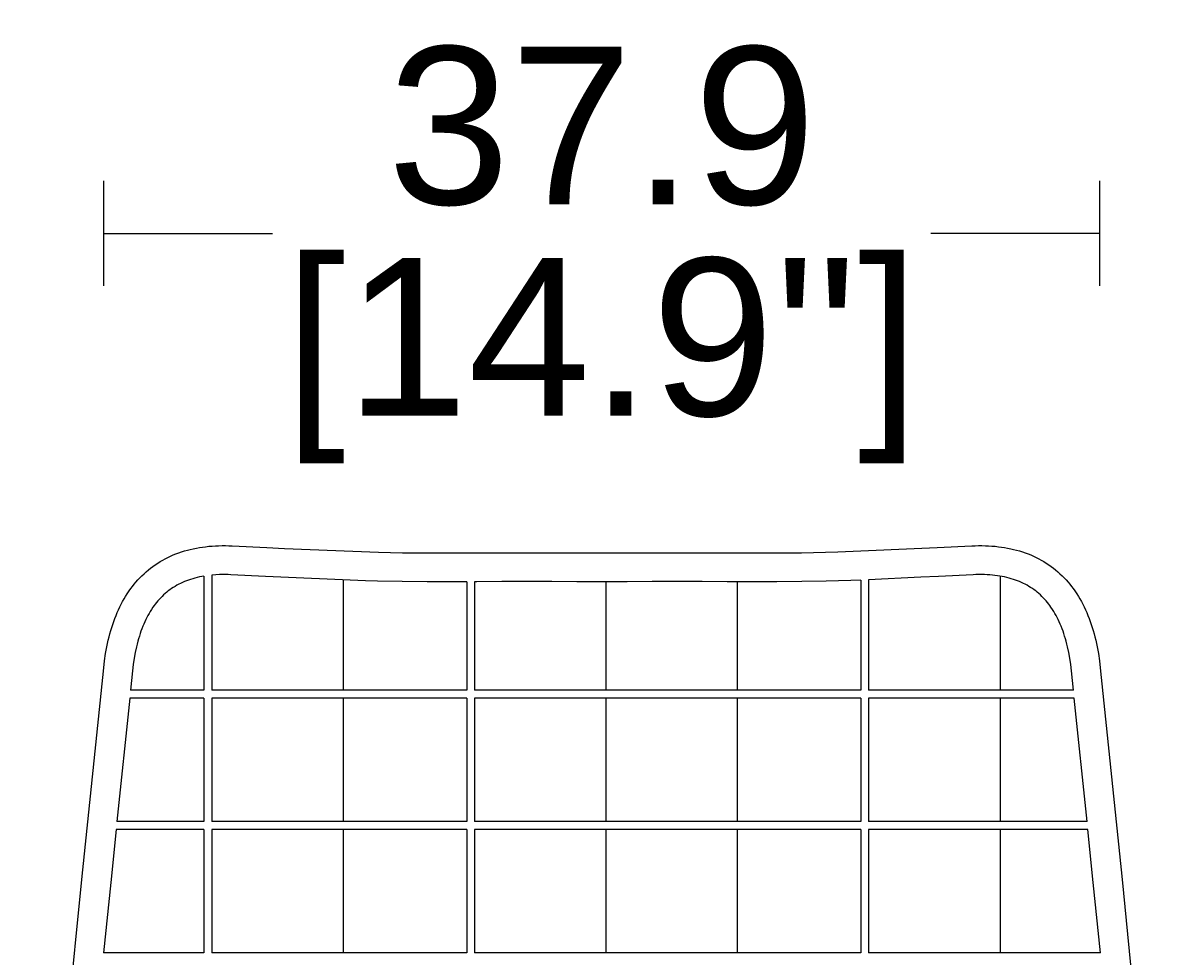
# Model space of a CAD drawing. Header units: centimetres. Extents: x 10373 to 15023, y -13038 to -10428.
# Tile 11 of 22: x 10413 to 10853, y -10832 to -10477. Entities that reach past the tile are written whole.
import ezdxf

# ---------------------------------------------------------------- set-up
doc = ezdxf.new("R2010")
doc.units = ezdxf.units.CM
doc.layers.add('CC-DIMENSION', color=251, linetype='Continuous')
doc.layers.add('Livello 1', color=250, linetype='Continuous')
doc.styles.add('Cassina', font='arial.ttf')
doc.dimstyles.new('ABACO custom interiors_ass', dxfattribs={"dimtxt": 3, "dimasz": 1, "dimexe": 1, "dimexo": 2, "dimgap": 0.5, "dimtad": 0, "dimdec": 1, "dimlfac": 0.1, "dimzin": 0, "dimdsep": 46, "dimtxsty": 'Cassina', "dimblk": 'NONE', "dimcen": 1, "dimclrd": 256, "dimclre": 256, "dimclrt": 7, "dimadec": 0, "dimazin": 0, "dimtfac": 1, "dimtdec": 1, "dimtofl": 0, "dimtmove": 1, "dimatfit": 2, "dimldrblk": 'OBLIQUE', "dimfxl": 1, "dimfxlon": 1, "dimtolj": 1, "dimtzin": 0, "dimarcsym": 1})

# ---------------------------------------------------------------- blocks, each defined once
blk = doc.blocks.new('*D115')
at = {"layer": 'CC-DIMENSION', "lineweight": -2, "transparency": 16777216}
for p, q in [((10443.3, -10577.11), (10443.3, -10537.11)), ((10822.45, -10577.11), (10822.45, -10537.11)), ((10443.3, -10557.11), (10507.58, -10557.11)), ((10822.45, -10557.11), (10758.17, -10557.11))]:
    blk.add_line(p, q, dxfattribs=at)
at = {"layer": 'Defpoints', "color": 0, "transparency": 16777216}
for p in [(10822.45, -10557.11), (10822.45, -10721.11), (10443.3, -10722.46)]:
    blk.add_point(p, dxfattribs=at)
at = {"layer": 'CC-DIMENSION', "color": 7, "transparency": 16777216, "char_height": 60, "attachment_point": 5, "style": 'Cassina'}
for s, insert in [('\\A1;37.9', (10632.87, -10516.46)), ("\\A1;[14.9'']", (10632.87, -10605.57))]:
    blk.add_mtext(s, dxfattribs=dict(at, insert=insert))
blk = doc.blocks.new('_None')
blk = doc.blocks.new('_Oblique')
at = {"color": 0, "linetype": 'ByBlock', "lineweight": -2}
blk.add_line((-0.5, -0.5), (0.5, 0.5), dxfattribs=at)

msp = doc.modelspace()

# ---------------------------------------------------------------- linework, layer by layer
at = {"layer": 'Livello 1'}
for points in [[(10443.3, -10722.46), (10443.62, -10719.76), (10444.02, -10717.06), (10444.48, -10714.48), (10445.03, -10711.93), (10445.33, -10710.71), (10445.64, -10709.49), (10445.98, -10708.28), (10446.35, -10707.08), (10446.72, -10705.93), (10447.11, -10704.78), (10447.53, -10703.65), (10447.98, -10702.52), (10448.43, -10701.44), (10448.91, -10700.36), (10449.41, -10699.3), (10449.93, -10698.25), (10450.47, -10697.25), (10451.03, -10696.25), (10451.61, -10695.27), (10452.22, -10694.3), (10453.02, -10693.11), (10453.61, -10692.29), (10454.23, -10691.47), (10454.86, -10690.68), (10455.56, -10689.83), (10456.3, -10689), (10457.05, -10688.2), (10457.83, -10687.41), (10458.63, -10686.65), (10459.44, -10685.92), (10460.28, -10685.21), (10461.14, -10684.52), (10462.02, -10683.86), (10462.92, -10683.23), (10463.84, -10682.62), (10464.77, -10682.04), (10465.73, -10681.48), (10466.71, -10680.95), (10467.7, -10680.45), (10468.7, -10679.97), (10469.74, -10679.52), (10470.79, -10679.1), (10471.85, -10678.7), (10472.91, -10678.34), (10474.02, -10677.99), (10475.13, -10677.67), (10476.25, -10677.39), (10477.38, -10677.13), (10478.55, -10676.89), (10479.73, -10676.68), (10480.91, -10676.5), (10482.09, -10676.35), (10483.32, -10676.22), (10484.56, -10676.12), (10485.79, -10676.04), (10487.03, -10675.99), (10488.32, -10675.96), (10489.62, -10675.96), (10490.91, -10675.99), (10492.2, -10676.04)], [(10492.2, -10676.04), (10505.42, -10676.67), (10512.15, -10676.99), (10547.82, -10678.48), (10557.07, -10678.64), (10566.4, -10678.72), (10571.09, -10678.74), (10575.8, -10678.74), (10585.26, -10678.71), (10594.76, -10678.67), (10599.53, -10678.65), (10604.31, -10678.64), (10613.86, -10678.66), (10623.41, -10678.68), (10632.95, -10678.7), (10642.49, -10678.68), (10652.04, -10678.66), (10661.6, -10678.64), (10666.37, -10678.65), (10671.14, -10678.67), (10680.65, -10678.71), (10690.11, -10678.74), (10694.81, -10678.74), (10699.5, -10678.72), (10708.83, -10678.64), (10718.08, -10678.48), (10722.67, -10678.35), (10760.48, -10676.67), (10773.7, -10676.04)], [(10773.7, -10676.04), (10775, -10675.99), (10776.29, -10675.96), (10777.58, -10675.96), (10778.88, -10675.99), (10780.11, -10676.04), (10781.35, -10676.12), (10782.59, -10676.22), (10783.82, -10676.35), (10785, -10676.5), (10786.18, -10676.68), (10787.36, -10676.89), (10788.53, -10677.13), (10789.65, -10677.39), (10790.77, -10677.67), (10791.89, -10677.99), (10792.99, -10678.34), (10794.06, -10678.7), (10795.12, -10679.1), (10796.17, -10679.52), (10797.2, -10679.97), (10798.21, -10680.45), (10799.2, -10680.95), (10800.17, -10681.48), (10801.13, -10682.04), (10802.07, -10682.62), (10802.99, -10683.23), (10803.89, -10683.86), (10804.77, -10684.52), (10805.62, -10685.21), (10806.46, -10685.92), (10807.28, -10686.65), (10808.08, -10687.41), (10808.85, -10688.2), (10809.61, -10689), (10810.34, -10689.83), (10811.05, -10690.68), (10811.68, -10691.48), (10812.29, -10692.29), (10812.88, -10693.11), (10813.68, -10694.3), (10814.29, -10695.27), (10814.88, -10696.25), (10815.44, -10697.25), (10815.97, -10698.25), (10816.5, -10699.3), (10817, -10700.36), (10817.48, -10701.44), (10817.93, -10702.52), (10818.37, -10703.65), (10818.79, -10704.78), (10819.19, -10705.93), (10819.56, -10707.08), (10819.92, -10708.28), (10820.26, -10709.49), (10820.58, -10710.71), (10820.88, -10711.93), (10821.42, -10714.48), (10821.89, -10717.06), (10822.29, -10719.76), (10822.6, -10722.46)], [(10481.45, -10687.55), (10480.58, -10687.7), (10479.7, -10687.88), (10478.85, -10688.08), (10478.01, -10688.29), (10477.17, -10688.53), (10476.34, -10688.79), (10475.55, -10689.06), (10474.78, -10689.35), (10474.01, -10689.66), (10473.26, -10689.99), (10472.54, -10690.32), (10471.83, -10690.68), (10471.13, -10691.06), (10470.44, -10691.46), (10469.78, -10691.87), (10469.13, -10692.3), (10468.5, -10692.75), (10467.88, -10693.22), (10467.27, -10693.71), (10466.67, -10694.21), (10466.09, -10694.73), (10465.53, -10695.27), (10464.97, -10695.83), (10464.43, -10696.41), (10463.9, -10697.01), (10463.39, -10697.62), (10462.93, -10698.2), (10462.48, -10698.8), (10462.04, -10699.41), (10461.45, -10700.29), (10460.99, -10701.03), (10460.54, -10701.77), (10460.12, -10702.53), (10459.71, -10703.3), (10459.29, -10704.12), (10458.9, -10704.96), (10458.53, -10705.8), (10458.17, -10706.65), (10457.81, -10707.57), (10457.47, -10708.49), (10457.15, -10709.43), (10456.85, -10710.36), (10456.54, -10711.37), (10456.26, -10712.38), (10455.99, -10713.4), (10455.74, -10714.42), (10455.27, -10716.62), (10454.87, -10718.83), (10454.52, -10721.21), (10454.24, -10723.59)], [(10481.45, -10687.55), (10481.45, -10730.97)], [(10491.67, -10687.03), (10490.6, -10686.98), (10489.52, -10686.96), (10488.44, -10686.96), (10487.37, -10686.98), (10485.91, -10687.05), (10484.45, -10687.16)], [(10484.45, -10687.16), (10484.45, -10730.97)], [(10581.45, -10689.72), (10575.82, -10689.74), (10571.08, -10689.74), (10566.35, -10689.72), (10556.93, -10689.64), (10547.56, -10689.47), (10542.91, -10689.35), (10504.9, -10687.66), (10491.67, -10687.03)], [(10534.45, -10689.05), (10534.45, -10730.97)], [(10581.45, -10689.72), (10581.45, -10730.97)], [(10731.45, -10689.05), (10727.63, -10689.2), (10723, -10689.35), (10718.34, -10689.47), (10708.98, -10689.64), (10699.55, -10689.72), (10694.83, -10689.74), (10690.09, -10689.74), (10680.6, -10689.71), (10671.1, -10689.67), (10666.35, -10689.65), (10661.59, -10689.64), (10652.07, -10689.66), (10642.52, -10689.68), (10632.95, -10689.7), (10623.39, -10689.68), (10613.84, -10689.66), (10604.31, -10689.64), (10599.56, -10689.65), (10594.81, -10689.67), (10585.31, -10689.71), (10584.45, -10689.71)], [(10584.45, -10689.71), (10584.45, -10730.97)], [(10634.45, -10689.7), (10634.45, -10730.97)], [(10684.45, -10689.72), (10684.45, -10730.97)], [(10731.45, -10689.05), (10731.45, -10730.97)], [(10774.23, -10687.03), (10761.01, -10687.66), (10754.29, -10687.98), (10734.45, -10688.93)], [(10734.45, -10688.93), (10734.45, -10730.97)], [(10811.66, -10723.59), (10811.38, -10721.21), (10811.03, -10718.83), (10810.63, -10716.62), (10810.16, -10714.42), (10809.92, -10713.4), (10809.65, -10712.38), (10809.36, -10711.37), (10809.06, -10710.36), (10808.76, -10709.43), (10808.44, -10708.49), (10808.1, -10707.57), (10807.74, -10706.65), (10807.38, -10705.8), (10807.01, -10704.96), (10806.61, -10704.12), (10806.2, -10703.3), (10805.79, -10702.53), (10805.36, -10701.77), (10804.92, -10701.03), (10804.46, -10700.29), (10803.86, -10699.41), (10803.43, -10698.8), (10802.98, -10698.2), (10802.52, -10697.62), (10802.01, -10697.01), (10801.48, -10696.41), (10800.94, -10695.83), (10800.38, -10695.27), (10799.81, -10694.73), (10799.23, -10694.21), (10798.64, -10693.71), (10798.03, -10693.22), (10797.41, -10692.75), (10796.77, -10692.3), (10796.12, -10691.87), (10795.46, -10691.46), (10794.78, -10691.06), (10794.08, -10690.68), (10793.37, -10690.32), (10792.65, -10689.99), (10791.89, -10689.66), (10791.13, -10689.35), (10790.35, -10689.06), (10789.57, -10688.79), (10788.74, -10688.53), (10787.9, -10688.29), (10787.05, -10688.08), (10786.2, -10687.88), (10785.29, -10687.7), (10784.37, -10687.53), (10783.45, -10687.39), (10782.53, -10687.27), (10781.53, -10687.17), (10780.54, -10687.09), (10779.54, -10687.02), (10778.54, -10686.98), (10777.46, -10686.96), (10776.39, -10686.96), (10775.31, -10686.98), (10774.23, -10687.03)], [(10784.45, -10687.55), (10784.45, -10730.97)], [(10435.01, -10802.99), (10443.3, -10722.46)], [(10454.24, -10723.59), (10453.48, -10730.97)], [(10812.42, -10730.97), (10811.66, -10723.59)], [(10822.6, -10722.46), (10830.9, -10802.99)], [(10453.17, -10733.97), (10448.33, -10780.97)], [(10481.45, -10733.97), (10453.17, -10733.97)], [(10481.45, -10730.97), (10453.48, -10730.97)], [(10481.45, -10733.97), (10481.45, -10780.97)], [(10581.45, -10730.97), (10484.45, -10730.97)], [(10581.45, -10733.97), (10484.45, -10733.97)], [(10484.45, -10733.97), (10484.45, -10780.97)], [(10534.45, -10733.97), (10534.45, -10780.97)], [(10581.45, -10733.97), (10581.45, -10780.97)], [(10731.45, -10730.97), (10584.45, -10730.97)], [(10731.45, -10733.97), (10584.45, -10733.97)], [(10584.45, -10733.97), (10584.45, -10780.97)], [(10634.45, -10733.97), (10634.45, -10780.97)], [(10684.45, -10733.97), (10684.45, -10780.97)], [(10731.45, -10733.97), (10731.45, -10780.97)], [(10812.42, -10730.97), (10734.45, -10730.97)], [(10812.73, -10733.97), (10734.45, -10733.97)], [(10734.45, -10733.97), (10734.45, -10780.97)], [(10784.45, -10733.97), (10784.45, -10780.97)], [(10817.57, -10780.97), (10812.73, -10733.97)], [(10481.45, -10780.97), (10448.33, -10780.97)], [(10581.45, -10780.97), (10484.45, -10780.97)], [(10731.45, -10780.97), (10584.45, -10780.97)], [(10817.57, -10780.97), (10734.45, -10780.97)], [(10448.02, -10783.97), (10445.95, -10804.12)], [(10481.45, -10783.97), (10448.02, -10783.97)], [(10481.45, -10783.97), (10481.45, -10830.97)], [(10581.45, -10783.97), (10484.45, -10783.97)], [(10484.45, -10783.97), (10484.45, -10830.97)], [(10534.45, -10783.97), (10534.45, -10830.97)], [(10581.45, -10783.97), (10581.45, -10830.97)], [(10731.45, -10783.97), (10584.45, -10783.97)], [(10584.45, -10783.97), (10584.45, -10830.97)], [(10634.45, -10783.97), (10634.45, -10830.97)], [(10684.45, -10783.97), (10684.45, -10830.97)], [(10731.45, -10783.97), (10731.45, -10830.97)], [(10817.88, -10783.97), (10734.45, -10783.97)], [(10734.45, -10783.97), (10734.45, -10830.97)], [(10784.45, -10783.97), (10784.45, -10830.97)], [(10819.96, -10804.12), (10817.88, -10783.97)], [(10412.62, -11054.39), (10413.41, -11043.05), (10414.59, -11027.12), (10415.93, -11009.76), (10417.44, -10991.05), (10420.94, -10949.94), (10425.05, -10904.46), (10429.75, -10855.25), (10435.01, -10802.99)], [(10445.95, -10804.12), (10443.22, -10830.97)], [(10822.69, -10830.97), (10819.96, -10804.12)], [(10830.9, -10802.99), (10840.85, -10904.46), (10844.97, -10949.94), (10848.47, -10991.05), (10849.98, -11009.76), (10851.32, -11027.12), (10852.49, -11043.05), (10853.29, -11054.39)], [(10481.45, -10830.97), (10443.22, -10830.97)], [(10581.45, -10830.97), (10484.45, -10830.97)], [(10731.45, -10830.97), (10584.45, -10830.97)], [(10822.69, -10830.97), (10734.45, -10830.97)]]:
    msp.add_lwpolyline(points, dxfattribs=at)

# ---------------------------------------------------------------- dimensions: what is measured, and where the dimension line sits
at = {"layer": 'CC-DIMENSION'}
dim = msp.add_linear_dim(base=(10822.45, -10557.11), p1=(10443.3, -10722.46), p2=(10822.45, -10721.11), dimstyle='ABACO custom interiors_ass', override={"dimscale": 0, "dimpost": '\\X'}, dxfattribs=at)
dim.commit()
dim.dimension.update_dxf_attribs({"geometry": '*D115', "text_midpoint": (10632.87, -10557.11)})

doc.saveas('drawing.dxf')
